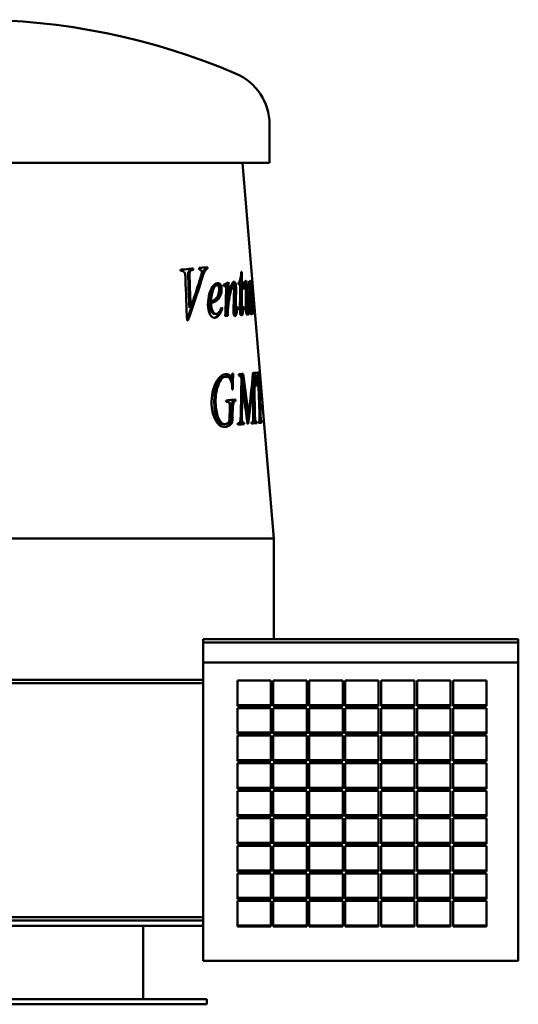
# Model space of a CAD drawing. Header units: millimetres. Extents: x 332 to 928, y 151 to 740.
# Tile 2 of 2: x 630 to 928, y 151 to 740. Entities that reach past the tile are written whole.
import ezdxf

# ---------------------------------------------------------------- set-up
doc = ezdxf.new("R2010")
doc.units = ezdxf.units.MM
doc.header["$LTSCALE"] = 3
doc.layers.add('Widoczne (ISO)', color=7, linetype='Continuous', lineweight=50)

msp = doc.modelspace()

# ---------------------------------------------------------------- linework, layer by layer
at = {"layer": 'Widoczne (ISO)'}
for p, q in [((779.37, 654.25), (779.37, 677.25)), ((779.37, 654.25), (424.37, 654.25)), ((763.17, 654.25), (775.16, 510.28)), ((732.93, 590.14), (733.72, 590.22)), ((733, 590.96), (733.79, 591.04)), ((740.59, 590.41), (741.43, 590.49)), ((741.47, 590.9), (742.31, 590.99)), ((741.51, 591.72), (742.35, 591.8)), ((762.47, 589.06), (762.73, 589.08)), ((730.77, 588.25), (731.55, 588.33)), ((761.82, 582.95), (762.77, 583.03)), ((762.61, 583.02), (763.58, 583.1)), ((767.13, 583.4), (767.6, 583.44)), ((747.09, 581.09), (747.94, 581.17)), ((748.22, 582.3), (748.26, 582.31)), ((751.97, 580.66), (752.74, 580.73)), ((756.74, 580.43), (757.66, 580.51)), ((761.82, 581.52), (762.78, 581.61)), ((764.31, 581.24), (764.87, 581.29)), ((768.11, 582.15), (768.29, 582.17)), ((769.03, 580.68), (769.14, 580.69)), ((769.09, 578.77), (769.18, 578.77)), ((769.26, 579.62), (769.34, 579.63)), ((743.58, 571.26), (744.42, 571.34)), ((753.76, 572.77), (754.66, 572.85)), ((767.33, 574.1), (767.5, 574.11)), ((768.98, 573.27), (769.28, 573.3)), ((731.45, 567.57), (732.22, 567.65)), ((743.6, 570.18), (744.45, 570.26)), ((750.5, 567.1), (751.11, 567.15)), ((753.58, 566.33), (754.48, 566.41)), ((760, 567.65), (760.33, 567.67)), ((761.81, 568.46), (762.76, 568.55)), ((763.63, 567.9), (763.94, 567.93)), ((765.44, 565.65), (766.41, 565.73)), ((767.82, 565.53), (768.45, 565.58)), ((768.55, 568.1), (768.69, 568.11)), ((769.16, 569.82), (769.51, 569.85)), ((769.31, 566.81), (769.66, 566.84)), ((746.66, 563.86), (747.52, 563.94)), ((758.41, 564.83), (759.34, 564.91)), ((762.07, 564.84), (763.02, 564.93)), ((762.31, 563.68), (763.26, 563.77)), ((767.98, 564.14), (768.55, 564.19)), ((752.32, 526.28), (753.14, 526.36)), ((752.99, 527.85), (753.06, 527.85)), ((754.93, 526.93), (755.82, 527.01)), ((755.64, 526.57), (756.54, 526.65)), ((757.23, 528.21), (757.57, 528.24)), ((762.76, 528), (763.7, 528.08)), ((769.42, 527.41), (770.4, 527.49)), ((769.84, 528.6), (770.82, 528.68)), ((769.91, 527.79), (770.89, 527.87)), ((771.19, 526.92), (772.18, 527)), ((772.4, 527.02), (772.84, 527.05)), ((762.53, 522.37), (763.12, 522.42)), ((768.95, 522.91), (769.39, 522.95)), ((769.4, 522.41), (770.28, 522.49)), ((758.18, 512.62), (759.09, 512.7)), ((758.17, 511.76), (759.07, 511.84)), ((774.89, 510.25), (775.16, 510.28)), ((775.41, 507.35), (781.87, 429.75)), ((765.82, 503.9), (766.77, 503.99)), ((769.69, 503.32), (770.66, 503.41)), ((773.32, 505.82), (773.9, 505.87)), ((752.07, 497.99), (752.94, 498.08)), ((756.21, 498.8), (757.1, 498.88)), ((760.44, 498.5), (760.7, 498.53)), ((763.38, 498.75), (764.31, 498.83)), ((768.59, 499.2), (768.77, 499.21)), ((770.78, 499.38), (771.75, 499.46)), ((772.81, 499.55), (772.93, 499.56)), ((773.89, 499.64), (774.81, 499.72)), ((781.87, 429.75), (425.82, 429.75)), ((781.87, 429.75), (781.87, 429.75)), ((781.87, 429.75), (781.87, 369.5)), ((739.62, 367.5), (739.62, 369.5)), ((739.62, 369.5), (928.13, 369.5)), ((739.62, 355.5), (739.62, 367.5)), ((739.62, 367.5), (928.13, 367.5)), ((928.13, 367.5), (928.13, 369.5)), ((928.13, 367.5), (928.13, 355.5)), ((739.62, 177.25), (739.62, 355.5)), ((928.13, 355.5), (739.62, 355.5)), ((928.13, 177.25), (928.13, 355.5)), ((487.79, 345.25), (739.62, 345.25)), ((739.62, 343.25), (487.79, 343.25)), ((760.13, 329.47), (760.13, 344.79)), ((760.13, 344.79), (780.13, 344.79)), ((780.13, 344.79), (780.13, 329.47)), ((781.63, 329.47), (781.63, 344.79)), ((781.63, 344.79), (801.63, 344.79)), ((801.63, 344.79), (801.63, 329.47)), ((803.13, 329.47), (803.13, 344.79)), ((803.13, 344.79), (823.13, 344.79)), ((823.13, 344.79), (823.13, 329.47)), ((824.63, 329.47), (824.63, 344.79)), ((824.63, 344.79), (844.63, 344.79)), ((844.63, 344.79), (844.63, 329.47)), ((846.13, 329.47), (846.13, 344.79)), ((846.13, 344.79), (866.13, 344.79)), ((866.13, 344.79), (866.13, 329.47)), ((867.63, 329.47), (867.63, 344.79)), ((867.63, 344.79), (887.63, 344.79)), ((887.63, 344.79), (887.63, 329.47)), ((889.13, 329.47), (889.13, 344.79)), ((889.13, 344.79), (909.13, 344.79)), ((909.13, 344.79), (909.13, 329.47)), ((760.13, 330.11), (780.13, 330.11)), ((781.63, 330.11), (801.63, 330.11)), ((803.13, 330.11), (823.13, 330.11)), ((824.63, 330.11), (844.63, 330.11)), ((846.13, 330.11), (866.13, 330.11)), ((867.63, 330.11), (887.63, 330.11)), ((889.13, 330.11), (909.13, 330.11)), ((780.13, 329.47), (760.13, 329.47)), ((760.13, 313), (760.13, 328.32)), ((760.13, 328.32), (780.13, 328.32)), ((780.13, 328.32), (780.13, 313)), ((801.63, 329.47), (781.63, 329.47)), ((781.63, 313), (781.63, 328.32)), ((781.63, 328.32), (801.63, 328.32)), ((801.63, 328.32), (801.63, 313)), ((823.13, 329.47), (803.13, 329.47)), ((803.13, 313), (803.13, 328.32)), ((803.13, 328.32), (823.13, 328.32)), ((823.13, 328.32), (823.13, 313)), ((844.63, 329.47), (824.63, 329.47)), ((824.63, 313), (824.63, 328.32)), ((824.63, 328.32), (844.63, 328.32)), ((844.63, 328.32), (844.63, 313)), ((866.13, 329.47), (846.13, 329.47)), ((846.13, 313), (846.13, 328.32)), ((846.13, 328.32), (866.13, 328.32)), ((866.13, 328.32), (866.13, 313)), ((887.63, 329.47), (867.63, 329.47)), ((867.63, 313), (867.63, 328.32)), ((867.63, 328.32), (887.63, 328.32)), ((887.63, 328.32), (887.63, 313)), ((909.13, 329.47), (889.13, 329.47)), ((889.13, 313), (889.13, 328.32)), ((889.13, 328.32), (909.13, 328.32)), ((909.13, 328.32), (909.13, 313)), ((760.13, 313.64), (780.13, 313.64)), ((780.13, 313), (760.13, 313)), ((781.63, 313.64), (801.63, 313.64)), ((801.63, 313), (781.63, 313)), ((803.13, 313.64), (823.13, 313.64)), ((823.13, 313), (803.13, 313)), ((824.63, 313.64), (844.63, 313.64)), ((844.63, 313), (824.63, 313)), ((846.13, 313.64), (866.13, 313.64)), ((866.13, 313), (846.13, 313)), ((867.63, 313.64), (887.63, 313.64)), ((887.63, 313), (867.63, 313)), ((889.13, 313.64), (909.13, 313.64)), ((909.13, 313), (889.13, 313)), ((760.13, 296.53), (760.13, 311.85)), ((760.13, 311.85), (780.13, 311.85)), ((780.13, 311.85), (780.13, 296.53)), ((781.63, 296.53), (781.63, 311.85)), ((781.63, 311.85), (801.63, 311.85)), ((801.63, 311.85), (801.63, 296.53)), ((803.13, 296.53), (803.13, 311.85)), ((803.13, 311.85), (823.13, 311.85)), ((823.13, 311.85), (823.13, 296.53)), ((824.63, 296.53), (824.63, 311.85)), ((824.63, 311.85), (844.63, 311.85)), ((844.63, 311.85), (844.63, 296.53)), ((846.13, 296.53), (846.13, 311.85)), ((846.13, 311.85), (866.13, 311.85)), ((866.13, 311.85), (866.13, 296.53)), ((867.63, 296.53), (867.63, 311.85)), ((867.63, 311.85), (887.63, 311.85)), ((887.63, 311.85), (887.63, 296.53)), ((889.13, 296.53), (889.13, 311.85)), ((889.13, 311.85), (909.13, 311.85)), ((909.13, 311.85), (909.13, 296.53)), ((760.13, 297.17), (780.13, 297.17)), ((780.13, 296.53), (760.13, 296.53)), ((760.13, 280.06), (760.13, 295.38)), ((760.13, 295.38), (780.13, 295.38)), ((780.13, 295.38), (780.13, 280.06)), ((781.63, 297.17), (801.63, 297.17)), ((801.63, 296.53), (781.63, 296.53)), ((781.63, 280.06), (781.63, 295.38)), ((781.63, 295.38), (801.63, 295.38)), ((801.63, 295.38), (801.63, 280.06)), ((803.13, 297.17), (823.13, 297.17)), ((823.13, 296.53), (803.13, 296.53)), ((803.13, 280.06), (803.13, 295.38)), ((803.13, 295.38), (823.13, 295.38)), ((823.13, 295.38), (823.13, 280.06)), ((824.63, 297.17), (844.63, 297.17)), ((844.63, 296.53), (824.63, 296.53)), ((824.63, 280.06), (824.63, 295.38)), ((824.63, 295.38), (844.63, 295.38)), ((844.63, 295.38), (844.63, 280.06)), ((846.13, 297.17), (866.13, 297.17)), ((866.13, 296.53), (846.13, 296.53)), ((846.13, 280.06), (846.13, 295.38)), ((846.13, 295.38), (866.13, 295.38)), ((866.13, 295.38), (866.13, 280.06)), ((867.63, 297.17), (887.63, 297.17)), ((887.63, 296.53), (867.63, 296.53)), ((867.63, 280.06), (867.63, 295.38)), ((867.63, 295.38), (887.63, 295.38)), ((887.63, 295.38), (887.63, 280.06)), ((889.13, 297.17), (909.13, 297.17)), ((909.13, 296.53), (889.13, 296.53)), ((889.13, 280.06), (889.13, 295.38)), ((889.13, 295.38), (909.13, 295.38)), ((909.13, 295.38), (909.13, 280.06)), ((760.13, 280.7), (780.13, 280.7)), ((780.13, 280.06), (760.13, 280.06)), ((760.13, 263.59), (760.13, 278.91)), ((760.13, 278.91), (780.13, 278.91)), ((780.13, 278.91), (780.13, 263.59)), ((781.63, 280.7), (801.63, 280.7)), ((801.63, 280.06), (781.63, 280.06)), ((781.63, 263.59), (781.63, 278.91)), ((781.63, 278.91), (801.63, 278.91)), ((801.63, 278.91), (801.63, 263.59)), ((803.13, 280.7), (823.13, 280.7)), ((823.13, 280.06), (803.13, 280.06)), ((803.13, 263.59), (803.13, 278.91)), ((803.13, 278.91), (823.13, 278.91)), ((823.13, 278.91), (823.13, 263.59)), ((824.63, 280.7), (844.63, 280.7)), ((844.63, 280.06), (824.63, 280.06)), ((824.63, 263.59), (824.63, 278.91)), ((824.63, 278.91), (844.63, 278.91)), ((844.63, 278.91), (844.63, 263.59)), ((846.13, 280.7), (866.13, 280.7)), ((866.13, 280.06), (846.13, 280.06)), ((846.13, 263.59), (846.13, 278.91)), ((846.13, 278.91), (866.13, 278.91)), ((866.13, 278.91), (866.13, 263.59)), ((867.63, 280.7), (887.63, 280.7)), ((887.63, 280.06), (867.63, 280.06)), ((867.63, 263.59), (867.63, 278.91)), ((867.63, 278.91), (887.63, 278.91)), ((887.63, 278.91), (887.63, 263.59)), ((889.13, 280.7), (909.13, 280.7)), ((909.13, 280.06), (889.13, 280.06)), ((889.13, 263.59), (889.13, 278.91)), ((889.13, 278.91), (909.13, 278.91)), ((909.13, 278.91), (909.13, 263.59)), ((760.13, 264.23), (780.13, 264.23)), ((780.13, 263.59), (760.13, 263.59)), ((760.13, 247.12), (760.13, 262.44)), ((760.13, 262.44), (780.13, 262.44)), ((780.13, 262.44), (780.13, 247.12)), ((781.63, 264.23), (801.63, 264.23)), ((801.63, 263.59), (781.63, 263.59)), ((781.63, 247.12), (781.63, 262.44)), ((781.63, 262.44), (801.63, 262.44)), ((801.63, 262.44), (801.63, 247.12)), ((803.13, 264.23), (823.13, 264.23)), ((823.13, 263.59), (803.13, 263.59)), ((803.13, 247.12), (803.13, 262.44)), ((803.13, 262.44), (823.13, 262.44)), ((823.13, 262.44), (823.13, 247.12)), ((824.63, 264.23), (844.63, 264.23)), ((844.63, 263.59), (824.63, 263.59)), ((824.63, 247.12), (824.63, 262.44)), ((824.63, 262.44), (844.63, 262.44)), ((844.63, 262.44), (844.63, 247.12)), ((846.13, 264.23), (866.13, 264.23)), ((866.13, 263.59), (846.13, 263.59)), ((846.13, 247.12), (846.13, 262.44)), ((846.13, 262.44), (866.13, 262.44)), ((866.13, 262.44), (866.13, 247.12)), ((867.63, 264.23), (887.63, 264.23)), ((887.63, 263.59), (867.63, 263.59)), ((867.63, 247.12), (867.63, 262.44)), ((867.63, 262.44), (887.63, 262.44)), ((887.63, 262.44), (887.63, 247.12)), ((889.13, 264.23), (909.13, 264.23)), ((909.13, 263.59), (889.13, 263.59)), ((889.13, 247.12), (889.13, 262.44)), ((889.13, 262.44), (909.13, 262.44)), ((909.13, 262.44), (909.13, 247.12)), ((760.13, 247.76), (780.13, 247.76)), ((781.63, 247.76), (801.63, 247.76)), ((803.13, 247.76), (823.13, 247.76)), ((824.63, 247.76), (844.63, 247.76)), ((846.13, 247.76), (866.13, 247.76)), ((867.63, 247.76), (887.63, 247.76)), ((889.13, 247.76), (909.13, 247.76)), ((780.13, 247.12), (760.13, 247.12)), ((760.13, 230.65), (760.13, 245.97)), ((760.13, 245.97), (780.13, 245.97)), ((780.13, 245.97), (780.13, 230.65)), ((801.63, 247.12), (781.63, 247.12)), ((781.63, 230.65), (781.63, 245.97)), ((781.63, 245.97), (801.63, 245.97)), ((801.63, 245.97), (801.63, 230.65)), ((823.13, 247.12), (803.13, 247.12)), ((803.13, 230.65), (803.13, 245.97)), ((803.13, 245.97), (823.13, 245.97)), ((823.13, 245.97), (823.13, 230.65)), ((844.63, 247.12), (824.63, 247.12)), ((824.63, 230.65), (824.63, 245.97)), ((824.63, 245.97), (844.63, 245.97)), ((844.63, 245.97), (844.63, 230.65)), ((866.13, 247.12), (846.13, 247.12)), ((846.13, 230.65), (846.13, 245.97)), ((846.13, 245.97), (866.13, 245.97)), ((866.13, 245.97), (866.13, 230.65)), ((887.63, 247.12), (867.63, 247.12)), ((867.63, 230.65), (867.63, 245.97)), ((867.63, 245.97), (887.63, 245.97)), ((887.63, 245.97), (887.63, 230.65)), ((909.13, 247.12), (889.13, 247.12)), ((889.13, 230.65), (889.13, 245.97)), ((889.13, 245.97), (909.13, 245.97)), ((909.13, 245.97), (909.13, 230.65)), ((760.13, 231.29), (780.13, 231.29)), ((780.13, 230.65), (760.13, 230.65)), ((781.63, 231.29), (801.63, 231.29)), ((801.63, 230.65), (781.63, 230.65)), ((803.13, 231.29), (823.13, 231.29)), ((823.13, 230.65), (803.13, 230.65)), ((824.63, 231.29), (844.63, 231.29)), ((844.63, 230.65), (824.63, 230.65)), ((846.13, 231.29), (866.13, 231.29)), ((866.13, 230.65), (846.13, 230.65)), ((867.63, 231.29), (887.63, 231.29)), ((887.63, 230.65), (867.63, 230.65)), ((889.13, 231.29), (909.13, 231.29)), ((909.13, 230.65), (889.13, 230.65)), ((760.13, 214.18), (760.13, 229.5)), ((760.13, 229.5), (780.13, 229.5)), ((780.13, 229.5), (780.13, 214.18)), ((781.63, 214.18), (781.63, 229.5)), ((781.63, 229.5), (801.63, 229.5)), ((801.63, 229.5), (801.63, 214.18)), ((803.13, 214.18), (803.13, 229.5)), ((803.13, 229.5), (823.13, 229.5)), ((823.13, 229.5), (823.13, 214.18)), ((824.63, 214.18), (824.63, 229.5)), ((824.63, 229.5), (844.63, 229.5)), ((844.63, 229.5), (844.63, 214.18)), ((846.13, 214.18), (846.13, 229.5)), ((846.13, 229.5), (866.13, 229.5)), ((866.13, 229.5), (866.13, 214.18)), ((867.63, 214.18), (867.63, 229.5)), ((867.63, 229.5), (887.63, 229.5)), ((887.63, 229.5), (887.63, 214.18)), ((889.13, 214.18), (889.13, 229.5)), ((889.13, 229.5), (909.13, 229.5)), ((909.13, 229.5), (909.13, 214.18)), ((760.13, 214.82), (780.13, 214.82)), ((780.13, 214.18), (760.13, 214.18)), ((760.13, 197.71), (760.13, 213.03)), ((760.13, 213.03), (780.13, 213.03)), ((780.13, 213.03), (780.13, 197.71)), ((781.63, 214.82), (801.63, 214.82)), ((801.63, 214.18), (781.63, 214.18)), ((781.63, 197.71), (781.63, 213.03)), ((781.63, 213.03), (801.63, 213.03)), ((801.63, 213.03), (801.63, 197.71)), ((803.13, 214.82), (823.13, 214.82)), ((823.13, 214.18), (803.13, 214.18)), ((803.13, 197.71), (803.13, 213.03)), ((803.13, 213.03), (823.13, 213.03)), ((823.13, 213.03), (823.13, 197.71)), ((824.63, 214.82), (844.63, 214.82)), ((844.63, 214.18), (824.63, 214.18)), ((824.63, 197.71), (824.63, 213.03)), ((824.63, 213.03), (844.63, 213.03)), ((844.63, 213.03), (844.63, 197.71)), ((846.13, 214.82), (866.13, 214.82)), ((866.13, 214.18), (846.13, 214.18)), ((846.13, 197.71), (846.13, 213.03)), ((846.13, 213.03), (866.13, 213.03)), ((866.13, 213.03), (866.13, 197.71)), ((867.63, 214.82), (887.63, 214.82)), ((887.63, 214.18), (867.63, 214.18)), ((867.63, 197.71), (867.63, 213.03)), ((867.63, 213.03), (887.63, 213.03)), ((887.63, 213.03), (887.63, 197.71)), ((889.13, 214.82), (909.13, 214.82)), ((909.13, 214.18), (889.13, 214.18)), ((889.13, 197.71), (889.13, 213.03)), ((889.13, 213.03), (909.13, 213.03)), ((909.13, 213.03), (909.13, 197.71)), ((487.79, 203.25), (739.62, 203.25)), ((739.62, 201.25), (487.79, 201.25)), ((739.62, 198.25), (405.37, 198.25)), ((703.87, 198.25), (703.87, 154.25)), ((760.13, 198.35), (780.13, 198.35)), ((780.13, 197.71), (760.13, 197.71)), ((781.63, 198.35), (801.63, 198.35)), ((801.63, 197.71), (781.63, 197.71)), ((803.13, 198.35), (823.13, 198.35)), ((823.13, 197.71), (803.13, 197.71)), ((824.63, 198.35), (844.63, 198.35)), ((844.63, 197.71), (824.63, 197.71)), ((846.13, 198.35), (866.13, 198.35)), ((866.13, 197.71), (846.13, 197.71)), ((867.63, 198.35), (887.63, 198.35)), ((887.63, 197.71), (867.63, 197.71)), ((889.13, 198.35), (909.13, 198.35)), ((909.13, 197.71), (889.13, 197.71)), ((928.13, 177.25), (739.62, 177.25)), ((461.87, 154.25), (741.87, 154.25)), ((741.87, 151.25), (741.87, 154.25)), ((461.87, 151.25), (741.87, 151.25))]:
    msp.add_line(p, q, dxfattribs=at)
for centre, radius, start, end in [((601.87, 339.75), 400, 66.79048, 113.20952), ((746.59, 677.25), 32.78, 0, 66.79048)]:
    msp.add_arc(centre, radius, start, end, dxfattribs=at)
for points in [[(726.21, 589.55), (726.23, 589.82), (726.25, 590.09), (726.27, 590.36)], [(726.74, 589.59), (726.57, 589.58), (726.39, 589.56), (726.21, 589.55)], [(726.27, 590.36), (728.88, 590.6), (731.39, 590.83), (733.79, 591.04)], [(726.27, 590.35), (728.6, 590.56), (730.84, 590.77), (733, 590.96)], [(733, 590.96), (732.98, 590.69), (732.95, 590.41), (732.93, 590.14)], [(733.79, 591.04), (733.77, 590.77), (733.74, 590.5), (733.72, 590.22)], [(737.28, 590.54), (737.3, 590.82), (737.33, 591.09), (737.36, 591.36)], [(737.35, 591.35), (738.79, 591.48), (740.17, 591.6), (741.51, 591.72)], [(737.36, 591.36), (739.09, 591.52), (740.75, 591.66), (742.35, 591.8)], [(738.74, 587.89), (738.82, 588.36), (738.84, 588.76), (738.81, 589.1)], [(741.47, 590.9), (741.09, 590.81), (740.8, 590.64), (740.59, 590.41)], [(742.31, 590.99), (741.93, 590.89), (741.64, 590.72), (741.43, 590.49)], [(741.51, 591.72), (741.5, 591.45), (741.48, 591.18), (741.47, 590.9)], [(742.35, 591.8), (742.34, 591.53), (742.32, 591.26), (742.31, 590.99)], [(762.47, 589.06), (762.56, 589.07), (762.65, 589.07), (762.73, 589.08)], [(762.73, 589.08), (762.75, 587.07), (762.76, 585.05), (762.77, 583.03)], [(729.12, 584.89), (729.07, 586.16), (729.02, 587.02), (728.97, 587.46)], [(730.05, 559.9), (729.74, 568.23), (729.43, 576.56), (729.12, 584.89)], [(737.76, 583.64), (735.36, 575.93), (732.78, 568.21), (730.03, 560.47)], [(738.57, 583.72), (736.1, 575.81), (733.43, 567.89), (730.57, 559.95)], [(730.77, 588.25), (730.72, 587.92), (730.72, 586.99), (730.78, 585.47)], [(730.78, 585.47), (731, 579.5), (731.23, 573.53), (731.45, 567.57)], [(731.55, 588.33), (731.49, 588), (731.49, 587.07), (731.55, 585.55)], [(731.55, 585.55), (731.77, 579.58), (732, 573.62), (732.22, 567.65)], [(732.22, 567.65), (734.14, 573.17), (735.98, 578.68), (737.72, 584.18)], [(737.72, 584.18), (738.28, 585.97), (738.62, 587.21), (738.74, 587.89)], [(751.85, 581.24), (752.93, 581.79), (753.96, 582.34), (754.93, 582.88)], [(754.93, 582.88), (754.85, 579.54), (754.76, 576.19), (754.66, 572.85)], [(761.81, 584.4), (761.81, 583.92), (761.81, 583.43), (761.82, 582.95)], [(761.82, 582.95), (762.09, 582.97), (762.36, 583), (762.61, 583.02)], [(762.61, 583.02), (762.62, 582.54), (762.63, 582.07), (762.64, 581.6)], [(762.77, 583.03), (763.05, 583.06), (763.32, 583.08), (763.58, 583.1)], [(763.58, 583.1), (763.59, 582.63), (763.6, 582.15), (763.6, 581.68)], [(764.04, 578.91), (764.19, 580.64), (764.39, 581.92), (764.63, 582.75)], [(764.63, 582.75), (764.81, 583.4), (764.99, 583.74), (765.17, 583.75)], [(764.63, 582.75), (764.7, 582.4), (764.76, 581.99), (764.8, 581.51)], [(767.13, 583.4), (767.3, 583.41), (767.46, 583.43), (767.6, 583.44)], [(767.2, 581.56), (767.18, 582.17), (767.15, 582.79), (767.13, 583.4)], [(767.6, 583.44), (767.8, 578.98), (767.98, 574.52), (768.15, 570.06)], [(768.03, 582.76), (768.29, 583.19), (768.48, 583.62), (768.62, 584.04)], [(768.13, 581.96), (768.1, 582.23), (768.07, 582.49), (768.03, 582.76)], [(768.62, 584.04), (768.85, 580.46), (769.07, 576.88), (769.28, 573.3)], [(768.97, 582.57), (768.94, 583.57), (768.93, 584.07), (768.95, 584.07)], [(749.83, 579.21), (749.94, 577.99), (749.82, 576.81), (749.47, 575.66)], [(750.71, 579.3), (750.82, 578.08), (750.71, 576.89), (750.35, 575.75)], [(752.01, 580.44), (751.96, 580.71), (751.9, 580.97), (751.85, 581.24)], [(752.35, 580.6), (752.24, 580.54), (752.13, 580.49), (752.01, 580.44)], [(752.74, 580.73), (752.67, 580.72), (752.54, 580.68), (752.35, 580.6)], [(753.39, 576.58), (753.44, 578.24), (753.45, 579.24), (753.42, 579.58)], [(754.01, 582.38), (753.93, 579.17), (753.85, 575.97), (753.76, 572.77)], [(756.74, 580.43), (756.6, 580.41), (756.45, 580.27), (756.28, 580)], [(757.66, 580.51), (757.5, 580.5), (757.32, 580.3), (757.12, 579.92)], [(757.88, 568.01), (757.98, 570.99), (758.08, 573.98), (758.17, 576.96)], [(758.17, 576.96), (758.2, 578.08), (758.2, 578.94), (758.14, 579.54)], [(758.44, 576.76), (758.36, 573.66), (758.28, 570.56), (758.19, 567.46)], [(758.37, 580.27), (758.45, 579.39), (758.47, 578.22), (758.44, 576.76)], [(759.37, 576.84), (759.3, 573.74), (759.21, 570.65), (759.12, 567.55)], [(759.31, 580.35), (759.39, 579.48), (759.41, 578.3), (759.37, 576.84)], [(760.75, 581.44), (760.74, 581.73), (760.74, 582.03), (760.74, 582.32)], [(761.77, 581.52), (761.44, 581.49), (761.1, 581.47), (760.75, 581.44)], [(761.71, 568.68), (761.74, 572.96), (761.76, 577.24), (761.77, 581.52)], [(761.82, 581.52), (761.83, 577.17), (761.83, 572.82), (761.81, 568.46)], [(762.78, 581.61), (762.78, 577.25), (762.78, 572.9), (762.76, 568.55)], [(763.6, 581.68), (763.34, 581.65), (763.06, 581.63), (762.78, 581.61)], [(764.25, 578.44), (764.18, 578.59), (764.11, 578.75), (764.04, 578.91)], [(764.8, 581.51), (764.81, 581.44), (764.81, 581.37), (764.82, 581.29)], [(765.15, 577.6), (765.14, 579.24), (765.11, 580.26), (765.08, 580.67)], [(765.2, 570.74), (765.19, 573.03), (765.17, 575.32), (765.15, 577.6)], [(765.78, 581.59), (765.84, 580.79), (765.9, 579.38), (765.93, 577.35)], [(765.93, 577.35), (765.96, 574.99), (765.99, 572.63), (766.01, 570.27)], [(768.29, 582.17), (768.26, 582.17), (768.21, 582.1), (768.13, 581.96)], [(768.43, 581.84), (768.38, 582.06), (768.34, 582.17), (768.29, 582.17)], [(768.52, 581.15), (768.49, 581.43), (768.47, 581.66), (768.43, 581.84)], [(768.73, 577.75), (768.65, 579.35), (768.57, 580.49), (768.52, 581.15)], [(769.45, 564.02), (769.23, 568.6), (768.99, 573.18), (768.73, 577.75)], [(769.28, 573.3), (769.13, 577.71), (769.02, 580.8), (768.97, 582.57)], [(769.14, 580.69), (769.13, 580.69), (769.12, 580.63), (769.12, 580.52)], [(769.12, 580.52), (769.12, 580.3), (769.14, 579.72), (769.18, 578.77)], [(769.13, 582.39), (769.21, 581.43), (769.28, 580.51), (769.34, 579.63)], [(769.17, 580.52), (769.16, 580.63), (769.15, 580.69), (769.14, 580.69)], [(769.23, 579.96), (769.2, 580.24), (769.18, 580.42), (769.17, 580.52)], [(769.18, 578.77), (769.23, 577.34), (769.29, 575.46), (769.37, 573.16)], [(769.34, 579.63), (769.39, 578.96), (769.41, 578.62), (769.39, 578.62)], [(747.06, 571.91), (746.29, 571.24), (745.16, 570.66), (743.6, 570.18)], [(744.42, 571.34), (745.58, 571.69), (746.46, 572.19), (747.11, 572.86)], [(747.92, 571.99), (747.15, 571.32), (746.02, 570.75), (744.45, 570.26)], [(749.47, 575.66), (749, 574.16), (748.21, 572.91), (747.06, 571.91)], [(750.35, 575.75), (749.88, 574.25), (749.09, 573), (747.92, 571.99)], [(752.92, 562.61), (753.08, 567.27), (753.24, 571.92), (753.39, 576.58)], [(754.37, 572.82), (754.25, 572.1), (754.12, 571.32), (753.99, 570.5)], [(767.73, 567.09), (767.69, 568.11), (767.62, 570.45), (767.5, 574.11)], [(769.37, 573.16), (769.4, 572.18), (769.45, 571.07), (769.51, 569.85)], [(743.6, 570.18), (743.63, 569.44), (743.67, 568.83), (743.71, 568.34)], [(744.45, 570.26), (744.47, 569.53), (744.51, 568.92), (744.56, 568.43)], [(749.66, 565.62), (748.63, 563.25), (747.52, 561.9), (746.3, 561.55)], [(751.11, 567.15), (749.81, 563.56), (748.35, 561.7), (746.73, 561.56)], [(750.85, 567.77), (750.93, 567.57), (751.02, 567.36), (751.11, 567.15)], [(753.58, 566.33), (753.54, 565.11), (753.5, 563.88), (753.46, 562.66)], [(753.99, 570.5), (753.8, 569.22), (753.66, 567.83), (753.58, 566.33)], [(754.48, 566.41), (754.44, 565.19), (754.4, 563.96), (754.36, 562.74)], [(754.9, 570.58), (754.7, 569.3), (754.56, 567.91), (754.48, 566.41)], [(757.88, 564.34), (757.81, 565.06), (757.81, 566.28), (757.88, 568.01)], [(758.19, 567.46), (758.16, 566.4), (758.16, 565.75), (758.18, 565.52)], [(759.12, 567.55), (759.09, 566.48), (759.09, 565.83), (759.11, 565.6)], [(759.34, 564.91), (759.4, 564.91), (759.46, 565.01), (759.52, 565.2)], [(760.33, 567.67), (760.05, 565.72), (759.74, 564.32), (759.4, 563.49)], [(759.52, 565.2), (759.71, 565.82), (759.89, 566.78), (760.06, 568.07)], [(760.06, 568.07), (760.15, 567.94), (760.24, 567.81), (760.33, 567.67)], [(761.79, 565.02), (761.72, 565.82), (761.69, 567.04), (761.71, 568.68)], [(761.81, 568.46), (761.8, 566.97), (761.81, 566), (761.84, 565.56)], [(762.76, 568.55), (762.75, 567.05), (762.76, 566.09), (762.8, 565.65)], [(763.02, 564.93), (763.12, 564.93), (763.22, 565.19), (763.33, 565.69)], [(763.94, 567.93), (763.76, 565.95), (763.54, 564.56), (763.26, 563.77)], [(763.33, 565.69), (763.4, 565.99), (763.52, 566.91), (763.69, 568.45)], [(763.69, 568.45), (763.77, 568.28), (763.86, 568.1), (763.94, 567.93)], [(765.35, 565.64), (765.26, 566.75), (765.21, 568.45), (765.2, 570.74)], [(765.35, 565.68), (765.38, 565.66), (765.41, 565.64), (765.44, 565.65)], [(766.01, 570.27), (766.03, 568.35), (766.05, 567.14), (766.1, 566.64)], [(767.85, 565.11), (767.81, 565.62), (767.77, 566.28), (767.73, 567.09)], [(768.15, 570.06), (768.22, 568.06), (768.28, 566.8), (768.32, 566.28)], [(768.55, 568.61), (768.6, 568.45), (768.64, 568.28), (768.69, 568.11)], [(768.69, 568.11), (768.7, 566.31), (768.65, 565), (768.55, 564.19)], [(769.51, 569.85), (769.59, 568.18), (769.64, 567.18), (769.66, 566.84)], [(769.66, 566.84), (769.72, 565.91), (769.77, 564.98), (769.83, 564.05)], [(730.57, 559.95), (730.4, 559.93), (730.23, 559.91), (730.05, 559.9)], [(746.66, 563.86), (746.67, 563.86), (746.68, 563.86), (746.69, 563.86)], [(754.36, 562.74), (753.89, 562.7), (753.41, 562.65), (752.92, 562.61)], [(758.47, 563.4), (758.39, 563.21), (758.31, 563.05), (758.23, 562.92)], [(758.91, 564.87), (758.77, 564.27), (758.62, 563.78), (758.47, 563.4)], [(759.4, 563.49), (759.16, 562.91), (758.92, 562.61), (758.68, 562.59)], [(762.31, 563.68), (762.27, 563.55), (762.22, 563.44), (762.18, 563.33)], [(762.61, 564.89), (762.52, 564.4), (762.42, 563.99), (762.31, 563.68)], [(763.26, 563.77), (763.09, 563.23), (762.88, 562.95), (762.63, 562.93)], [(768.55, 564.19), (768.48, 563.67), (768.39, 563.41), (768.28, 563.4)], [(769.83, 564.05), (769.71, 564.04), (769.59, 564.03), (769.45, 564.02)], [(752.32, 526.28), (750.14, 526.09), (748.41, 523.78), (747.28, 519.37)], [(753.2, 526.37), (751.01, 526.18), (749.26, 523.87), (748.12, 519.45)], [(749.14, 525.59), (750.38, 526.98), (751.69, 527.74), (753.06, 527.85)], [(752.58, 527.79), (753.43, 527.78), (754.21, 527.49), (754.93, 526.93)], [(753.06, 527.85), (754.07, 527.94), (754.98, 527.66), (755.82, 527.01)], [(754.93, 526.93), (755.26, 526.68), (755.5, 526.56), (755.64, 526.57)], [(755.82, 527.01), (756.16, 526.76), (756.39, 526.64), (756.54, 526.65)], [(756.66, 526.68), (756.65, 525.49), (756.64, 524.29), (756.63, 523.1)], [(757.23, 528.21), (757.34, 528.22), (757.46, 528.23), (757.57, 528.24)], [(757.57, 528.24), (757.54, 525.08), (757.51, 521.91), (757.48, 518.74)], [(761.01, 527.04), (761.01, 527.31), (761.02, 527.58), (761.02, 527.85)], [(761.02, 527.85), (761.96, 527.93), (762.86, 528.01), (763.7, 528.08)], [(761.02, 527.85), (761.62, 527.9), (762.2, 527.95), (762.76, 528)], [(762.17, 502.78), (762.33, 510.29), (762.47, 517.8), (762.58, 525.3)], [(762.76, 528), (763.79, 519.97), (764.81, 511.94), (765.82, 503.9)], [(763.7, 528.08), (764.73, 520.05), (765.76, 512.02), (766.77, 503.99)], [(766.77, 503.99), (767.92, 512.2), (768.81, 520.39), (769.41, 528.56)], [(769.41, 528.56), (769.93, 528.61), (770.4, 528.65), (770.82, 528.68)], [(769.41, 528.56), (769.56, 528.57), (769.71, 528.59), (769.84, 528.6)], [(769.91, 527.79), (769.64, 527.65), (769.47, 527.52), (769.42, 527.41)], [(769.84, 528.6), (769.87, 528.33), (769.89, 528.06), (769.91, 527.79)], [(770.89, 527.87), (770.62, 527.74), (770.44, 527.61), (770.4, 527.49)], [(770.82, 528.68), (770.85, 528.41), (770.87, 528.14), (770.89, 527.87)], [(770.88, 528.69), (772.24, 528.8), (773.09, 528.87), (773.44, 528.9)], [(770.88, 528.68), (771.6, 528.75), (772.1, 528.79), (772.37, 528.81)], [(771.17, 520.72), (771.08, 523.37), (770.98, 526.03), (770.88, 528.69)], [(771.19, 526.92), (771.11, 526.91), (771.03, 526.87), (770.95, 526.81)], [(772.4, 527.02), (772.33, 527.01), (772.26, 527.01), (772.18, 527)], [(773.32, 505.72), (773.05, 512.82), (772.74, 519.92), (772.4, 527.02)], [(772.44, 528.82), (772.48, 528.22), (772.53, 527.63), (772.57, 527.03)], [(773.08, 527.07), (773, 527.07), (772.92, 527.06), (772.84, 527.05)], [(772.84, 527.05), (773.22, 519.99), (773.58, 512.93), (773.9, 505.87)], [(773.42, 526.49), (773.36, 526.89), (773.26, 527.09), (773.08, 527.07)], [(773.69, 524.05), (773.6, 525.12), (773.51, 525.94), (773.42, 526.49)], [(773.44, 528.9), (773.62, 526.25), (773.8, 523.6), (773.97, 520.95)], [(773.92, 520.95), (773.84, 522.1), (773.77, 523.14), (773.69, 524.05)], [(747.28, 519.37), (746.38, 515.88), (746.1, 512.03), (746.5, 507.83)], [(748.12, 519.45), (747.21, 515.96), (746.94, 512.11), (747.34, 507.92)], [(757.13, 518.71), (757.09, 519.82), (757.04, 520.64), (757, 521.16)], [(757.48, 518.74), (757.37, 518.73), (757.25, 518.72), (757.13, 518.71)], [(763.12, 522.42), (763.05, 516.2), (762.95, 509.98), (762.84, 503.75)], [(766.27, 498.19), (765.23, 506.27), (764.18, 514.35), (763.12, 522.42)], [(769.39, 522.95), (768.73, 514.73), (767.78, 506.48), (766.57, 498.22)], [(769.66, 505.51), (769.59, 511.33), (769.5, 517.14), (769.39, 522.95)], [(770.28, 522.49), (770.43, 516.13), (770.56, 509.77), (770.66, 503.41)], [(771.32, 520.73), (771.27, 520.72), (771.22, 520.72), (771.17, 520.72)], [(773.97, 520.95), (773.96, 520.95), (773.94, 520.95), (773.92, 520.95)], [(753.48, 511.36), (753.49, 511.65), (753.5, 511.93), (753.51, 512.22)], [(753.51, 512.22), (755.5, 512.4), (757.36, 512.56), (759.09, 512.7)], [(753.51, 512.22), (755.16, 512.36), (756.72, 512.49), (758.18, 512.62)], [(758.18, 512.62), (758.18, 512.33), (758.17, 512.05), (758.17, 511.76)], [(759.09, 512.7), (759.08, 512.42), (759.08, 512.13), (759.07, 511.84)], [(753.77, 511.38), (753.67, 511.38), (753.57, 511.37), (753.48, 511.36)], [(755.24, 510.87), (754.92, 511.27), (754.43, 511.44), (753.77, 511.38)], [(755.62, 509.67), (755.57, 510.21), (755.44, 510.61), (755.24, 510.87)], [(755.33, 499.34), (755.44, 501.93), (755.54, 504.53), (755.64, 507.12)], [(755.64, 507.12), (755.68, 508.19), (755.67, 509.04), (755.62, 509.67)], [(756.49, 506.42), (756.4, 503.88), (756.31, 501.34), (756.21, 498.8)], [(756.7, 509.93), (756.63, 509.53), (756.56, 508.36), (756.49, 506.42)], [(757.39, 506.51), (757.29, 503.96), (757.2, 501.42), (757.1, 498.88)], [(757.6, 510.02), (757.52, 509.62), (757.46, 508.45), (757.39, 506.51)], [(774.89, 510.25), (775.07, 510.27), (775.16, 510.28), (775.16, 510.28)], [(775.08, 507.32), (775.02, 508.3), (774.96, 509.28), (774.89, 510.25)], [(775.41, 507.35), (775.41, 507.35), (775.3, 507.34), (775.08, 507.32)], [(775.16, 510.28), (775.24, 509.3), (775.32, 508.32), (775.41, 507.35)], [(761.87, 499.63), (762.02, 500.12), (762.11, 501.17), (762.17, 502.78)], [(762.84, 503.75), (762.81, 502.17), (762.82, 501.11), (762.86, 500.56)], [(766.43, 503.96), (766.28, 502.82), (766.13, 501.68), (765.97, 500.54)], [(769.68, 503.94), (769.68, 503.73), (769.69, 503.53), (769.69, 503.32)], [(769.69, 503.32), (769.7, 502.34), (769.72, 501.57), (769.77, 501.02)], [(769.77, 501.02), (769.81, 500.51), (769.89, 500.13), (770.01, 499.88)], [(770.66, 503.41), (770.66, 502.42), (770.69, 501.65), (770.74, 501.1)], [(770.74, 501.1), (770.78, 500.6), (770.86, 500.22), (770.98, 499.97)], [(773.9, 505.87), (774, 503.48), (774.06, 502.01), (774.11, 501.46)], [(752.07, 497.99), (752.09, 497.99), (752.11, 498), (752.13, 498)], [(760.43, 497.69), (760.43, 497.96), (760.44, 498.23), (760.44, 498.5)], [(764.29, 498.02), (763.09, 497.92), (761.8, 497.81), (760.43, 497.69)], [(760.44, 498.5), (760.53, 498.51), (760.61, 498.52), (760.7, 498.53)], [(760.7, 498.53), (761.29, 498.58), (761.68, 498.95), (761.87, 499.63)], [(763.38, 498.75), (763.38, 498.48), (763.37, 498.21), (763.37, 497.94)], [(764.31, 498.83), (764.31, 498.56), (764.3, 498.29), (764.29, 498.02)], [(766.57, 498.22), (766.47, 498.21), (766.37, 498.2), (766.27, 498.19)], [(768.59, 499.2), (768.65, 499.2), (768.71, 499.21), (768.77, 499.21)], [(768.6, 498.39), (768.59, 498.66), (768.59, 498.93), (768.59, 499.2)], [(771.78, 498.66), (770.86, 498.58), (769.8, 498.49), (768.6, 498.39)], [(768.77, 499.21), (769.08, 499.24), (769.3, 499.42), (769.43, 499.76)], [(770.01, 499.88), (770.18, 499.52), (770.4, 499.35), (770.67, 499.37)], [(770.67, 499.37), (770.71, 499.38), (770.74, 499.38), (770.78, 499.38)], [(770.78, 499.38), (770.79, 499.11), (770.8, 498.84), (770.81, 498.57)], [(770.98, 499.97), (771.14, 499.6), (771.37, 499.43), (771.64, 499.46)], [(771.64, 499.46), (771.68, 499.46), (771.71, 499.46), (771.75, 499.46)], [(771.75, 499.46), (771.76, 499.19), (771.77, 498.93), (771.78, 498.66)], [(772.81, 499.55), (772.85, 499.56), (772.89, 499.56), (772.93, 499.56)], [(772.84, 498.74), (772.83, 499.01), (772.82, 499.28), (772.81, 499.55)], [(774.85, 498.91), (774.33, 498.87), (773.66, 498.81), (772.84, 498.74)], [(772.93, 499.56), (773.14, 499.58), (773.28, 499.78), (773.35, 500.16)], [(773.34, 500.08), (773.43, 499.77), (773.55, 499.62), (773.7, 499.63)], [(773.82, 499.64), (773.83, 499.37), (773.85, 499.1), (773.86, 498.83)], [(774.69, 499.71), (774.73, 499.71), (774.77, 499.72), (774.81, 499.72)], [(774.81, 499.72), (774.82, 499.45), (774.83, 499.18), (774.85, 498.91)]]:
    msp.add_open_spline(points, degree=3, dxfattribs=at)
for points, knots in [([(728.97, 587.46), (728.9, 588.13), (728.69, 588.66), (728.33, 589.07), (727.97, 589.48), (727.44, 589.66), (726.74, 589.59)], [0, 0, 0, 0, 1, 1, 1, 2, 2, 2, 2]), ([(732.93, 590.14), (732.15, 590.06), (731.62, 589.87), (731.36, 589.59), (731.09, 589.32), (730.9, 588.87), (730.77, 588.25)], [0, 0, 0, 0, 1, 1, 1, 2, 2, 2, 2]), ([(733.72, 590.22), (732.94, 590.14), (732.4, 589.96), (732.14, 589.68), (731.87, 589.4), (731.67, 588.95), (731.55, 588.33)], [0, 0, 0, 0, 1, 1, 1, 2, 2, 2, 2]), ([(738.81, 589.1), (738.77, 589.49), (738.64, 589.83), (738.42, 590.1), (738.2, 590.38), (737.82, 590.53), (737.28, 590.54)], [0, 0, 0, 0, 1, 1, 1, 2, 2, 2, 2]), ([(740.59, 590.41), (740.19, 589.98), (739.8, 589.36), (739.44, 588.55), (739.07, 587.74), (738.52, 586.1), (737.76, 583.64)], [0, 0, 0, 0, 1, 1, 1, 2, 2, 2, 2]), ([(741.43, 590.49), (741.02, 590.06), (740.63, 589.44), (740.26, 588.63), (739.9, 587.82), (739.34, 586.18), (738.57, 583.72)], [0, 0, 0, 0, 1, 1, 1, 2, 2, 2, 2]), ([(760.74, 582.32), (761.21, 582.8), (761.56, 583.5), (761.81, 584.4), (762.06, 585.31), (762.28, 586.86), (762.47, 589.06)], [0, 0, 0, 0, 1, 1, 1, 2, 2, 2, 2]), ([(754.66, 572.85), (755.51, 577), (756.14, 579.75), (756.62, 581.08), (757.1, 582.42), (757.6, 583.11), (758.11, 583.16)], [0, 0, 0, 0, 1, 1, 1, 2, 2, 2, 2]), ([(757.59, 582.88), (757.71, 582.76), (757.82, 582.57), (757.93, 582.32), (758.15, 581.8), (758.3, 581.12), (758.37, 580.27)], [0.524031, 0.524031, 0.524031, 0.524031, 1, 1, 1, 2, 2, 2, 2]), ([(758.11, 583.16), (758.39, 583.18), (758.64, 582.93), (758.86, 582.41), (759.09, 581.89), (759.23, 581.2), (759.31, 580.35)], [0, 0, 0, 0, 1, 1, 1, 2, 2, 2, 2]), ([(765.17, 583.75), (765.3, 583.76), (765.42, 583.56), (765.53, 583.16), (765.64, 582.75), (765.72, 582.22), (765.78, 581.59)], [0, 0, 0, 0, 1, 1, 1, 2, 2, 2, 2]), ([(768.95, 584.07), (768.97, 584.07), (768.99, 583.93), (769.02, 583.64), (769.04, 583.36), (769.08, 582.94), (769.13, 582.39)], [0, 0, 0, 0, 1, 1, 1, 2, 2, 2, 2]), ([(742.66, 567.74), (742.45, 569.94), (742.61, 572.21), (743.12, 574.56), (743.62, 576.91), (744.36, 578.77), (745.29, 580.13), (746.22, 581.49), (747.21, 582.22), (748.26, 582.31)], [0, 0, 0, 0, 1, 1, 1, 2, 2, 2, 3, 3, 3, 3]), ([(747.09, 581.09), (746.34, 581.03), (745.6, 580.16), (744.88, 578.49), (744.15, 576.81), (743.71, 574.4), (743.58, 571.26)], [0, 0, 0, 0, 1, 1, 1, 2, 2, 2, 2]), ([(747.96, 581.17), (747.21, 581.11), (746.47, 580.24), (745.73, 578.57), (745, 576.9), (744.56, 574.49), (744.42, 571.34)], [0, 0, 0, 0, 1, 1, 1, 2, 2, 2, 2]), ([(747.11, 572.86), (747.96, 573.75), (748.55, 574.78), (748.89, 575.94), (749.23, 577.1), (749.35, 578.19), (749.25, 579.2)], [0, 0, 0, 0, 1, 1, 1, 2, 2, 2, 2]), ([(747.8, 582.22), (748.35, 582.17), (748.78, 581.9), (749.1, 581.41), (749.51, 580.81), (749.75, 580.08), (749.83, 579.21)], [0.191669, 0.191669, 0.191669, 0.191669, 1, 1, 1, 2, 2, 2, 2]), ([(749.25, 579.2), (749.2, 579.81), (749.06, 580.31), (748.83, 580.67), (748.6, 581.04), (748.31, 581.2), (747.96, 581.17)], [0, 0, 0, 0, 1, 1, 1, 2, 2, 2, 2]), ([(748.26, 582.31), (749.01, 582.37), (749.58, 582.1), (749.99, 581.5), (750.39, 580.89), (750.63, 580.16), (750.71, 579.3)], [0, 0, 0, 0, 1, 1, 1, 2, 2, 2, 2]), ([(753.42, 579.58), (753.39, 579.89), (753.31, 580.16), (753.18, 580.4), (753.05, 580.63), (752.9, 580.74), (752.74, 580.73)], [0, 0, 0, 0, 1, 1, 1, 2, 2, 2, 2]), ([(757.12, 579.92), (756.74, 579.23), (756.37, 578.11), (756, 576.54), (755.64, 574.98), (755.27, 572.99), (754.9, 570.58)], [0, 0, 0, 0, 1, 1, 1, 2, 2, 2, 2]), ([(758.14, 579.54), (758.12, 579.83), (758.06, 580.07), (757.96, 580.25), (757.87, 580.43), (757.77, 580.52), (757.66, 580.51)], [0, 0, 0, 0, 1, 1, 1, 2, 2, 2, 2]), ([(764.87, 581.29), (764.78, 581.28), (764.71, 581.17), (764.64, 580.94), (764.57, 580.71), (764.45, 579.88), (764.25, 578.44)], [0, 0, 0, 0, 1, 1, 1, 2, 2, 2, 2]), ([(765.08, 580.67), (765.07, 580.83), (765.04, 580.98), (764.99, 581.11), (764.95, 581.23), (764.91, 581.3), (764.87, 581.29)], [0, 0, 0, 0, 1, 1, 1, 2, 2, 2, 2]), ([(766.41, 565.73), (766.52, 565.74), (766.64, 565.99), (766.77, 566.48), (766.9, 566.98), (767.03, 568.08), (767.14, 569.77), (767.25, 571.47), (767.32, 573.06), (767.34, 574.54), (767.37, 576.02), (767.32, 578.36), (767.2, 581.56)], [0, 0, 0, 0, 1, 1, 1, 2, 2, 2, 3, 3, 3, 4, 4, 4, 4]), ([(769.39, 578.62), (769.38, 578.62), (769.36, 578.73), (769.33, 578.95), (769.3, 579.17), (769.27, 579.5), (769.23, 579.96)], [0, 0, 0, 0, 1, 1, 1, 2, 2, 2, 2]), ([(767.5, 574.11), (767.41, 569.99), (767.24, 567.15), (767.01, 565.6), (766.78, 564.04), (766.5, 563.25), (766.16, 563.22)], [0, 0, 0, 0, 1, 1, 1, 2, 2, 2, 2]), ([(746.73, 561.56), (745.62, 561.46), (744.69, 562.06), (743.98, 563.36), (743.26, 564.66), (742.82, 566.12), (742.66, 567.74)], [0, 0, 0, 0, 1, 1, 1, 2, 2, 2, 2]), ([(743.71, 568.34), (743.84, 567.04), (744.19, 565.96), (744.77, 565.08), (745.35, 564.2), (745.98, 563.8), (746.66, 563.86)], [0, 0, 0, 0, 1, 1, 1, 2, 2, 2, 2]), ([(744.56, 568.43), (744.68, 567.13), (745.04, 566.04), (745.62, 565.16), (746.2, 564.29), (746.83, 563.88), (747.52, 563.94)], [0, 0, 0, 0, 1, 1, 1, 2, 2, 2, 2]), ([(747.52, 563.94), (748.06, 563.99), (748.55, 564.25), (748.99, 564.72), (749.44, 565.19), (750.07, 566.21), (750.85, 567.77)], [0, 0, 0, 0, 1, 1, 1, 2, 2, 2, 2]), ([(758.18, 565.52), (758.19, 565.32), (758.23, 565.16), (758.28, 565.02), (758.33, 564.89), (758.37, 564.82), (758.41, 564.83)], [0, 0, 0, 0, 1, 1, 1, 2, 2, 2, 2]), ([(759.11, 565.6), (759.12, 565.41), (759.16, 565.24), (759.21, 565.11), (759.26, 564.97), (759.3, 564.91), (759.34, 564.91)], [0, 0, 0, 0, 1, 1, 1, 2, 2, 2, 2]), ([(762.63, 562.93), (762.44, 562.91), (762.27, 563.1), (762.11, 563.48), (761.95, 563.87), (761.84, 564.38), (761.79, 565.02)], [0, 0, 0, 0, 1, 1, 1, 2, 2, 2, 2]), ([(761.84, 565.56), (761.86, 565.33), (761.9, 565.16), (761.94, 565.03), (761.98, 564.9), (762.02, 564.84), (762.07, 564.84)], [0, 0, 0, 0, 1, 1, 1, 2, 2, 2, 2]), ([(762.8, 565.65), (762.82, 565.42), (762.85, 565.24), (762.89, 565.11), (762.93, 564.98), (762.98, 564.92), (763.02, 564.93)], [0, 0, 0, 0, 1, 1, 1, 2, 2, 2, 2]), ([(766.16, 563.22), (766, 563.21), (765.84, 563.43), (765.68, 563.88), (765.53, 564.34), (765.42, 564.92), (765.35, 565.64)], [0, 0, 0, 0, 1, 1, 1, 2, 2, 2, 2]), ([(766.06, 565.7), (766.05, 565.63), (766.04, 565.57), (766.03, 565.51), (765.93, 564.8), (765.82, 564.25), (765.69, 563.86)], [0.9610416, 0.9610416, 0.9610416, 0.9610416, 1, 1, 1, 1.4576947, 1.4576947, 1.4576947, 1.4576947]), ([(766.1, 566.64), (766.12, 566.34), (766.16, 566.12), (766.22, 565.96), (766.27, 565.8), (766.34, 565.72), (766.41, 565.73)], [0, 0, 0, 0, 1, 1, 1, 2, 2, 2, 2]), ([(768.28, 563.4), (768.2, 563.39), (768.11, 563.55), (768.03, 563.87), (767.95, 564.19), (767.89, 564.61), (767.85, 565.11)], [0, 0, 0, 0, 1, 1, 1, 2, 2, 2, 2]), ([(768.32, 566.28), (768.34, 566.04), (768.37, 565.86), (768.39, 565.75), (768.41, 565.63), (768.43, 565.58), (768.45, 565.58)], [0, 0, 0, 0, 1, 1, 1, 2, 2, 2, 2]), ([(768.45, 565.58), (768.48, 565.58), (768.5, 565.69), (768.52, 565.91), (768.54, 566.12), (768.55, 567.02), (768.55, 568.61)], [0, 0, 0, 0, 1, 1, 1, 2, 2, 2, 2]), ([(758.68, 562.59), (758.49, 562.57), (758.32, 562.72), (758.17, 563.04), (758.03, 563.35), (757.93, 563.79), (757.88, 564.34)], [0, 0, 0, 0, 1, 1, 1, 2, 2, 2, 2]), ([(744.85, 507.99), (744.6, 510.58), (744.67, 513.06), (745.05, 515.44), (745.43, 517.82), (745.99, 519.85), (746.71, 521.54), (747.44, 523.23), (748.25, 524.58), (749.14, 525.59)], [0, 0, 0, 0, 1, 1, 1, 2, 2, 2, 3, 3, 3, 3]), ([(757, 521.16), (756.86, 522.61), (756.47, 523.86), (755.8, 524.92), (755.12, 525.97), (754.27, 526.46), (753.2, 526.37)], [0, 0, 0, 0, 1, 1, 1, 2, 2, 2, 2]), ([(756.54, 526.65), (756.69, 526.67), (756.82, 526.76), (756.91, 526.95), (757.01, 527.13), (757.12, 527.55), (757.23, 528.21)], [0, 0, 0, 0, 1, 1, 1, 2, 2, 2, 2]), ([(762.58, 525.3), (762.35, 525.94), (762.14, 526.36), (761.96, 526.58), (761.78, 526.79), (761.47, 526.95), (761.01, 527.04)], [0, 0, 0, 0, 1, 1, 1, 2, 2, 2, 2]), ([(769.42, 527.41), (769.35, 527.19), (769.29, 526.75), (769.27, 526.1), (769.24, 525.52), (769.25, 524.47), (769.29, 522.94)], [0, 0, 0, 0, 1, 1, 1, 1.897322, 1.897322, 1.897322, 1.897322]), ([(770.4, 527.49), (770.32, 527.27), (770.27, 526.83), (770.24, 526.18), (770.21, 525.53), (770.23, 524.3), (770.28, 522.49)], [0, 0, 0, 0, 1, 1, 1, 2, 2, 2, 2]), ([(772.18, 527), (771.94, 526.98), (771.73, 526.74), (771.6, 526.29), (771.46, 525.83), (771.36, 525.18), (771.31, 524.33), (771.26, 523.48), (771.27, 522.28), (771.32, 520.73)], [0, 0, 0, 0, 1, 1, 1, 2, 2, 2, 3, 3, 3, 3]), ([(753.12, 496.37), (751.56, 496.23), (750.17, 496.71), (749.01, 497.79), (747.86, 498.88), (746.91, 500.37), (746.2, 502.27), (745.49, 504.17), (745.04, 506.07), (744.85, 507.99)], [0, 0, 0, 0, 1, 1, 1, 2, 2, 2, 3, 3, 3, 3]), ([(746.5, 507.83), (746.77, 505.05), (747.4, 502.69), (748.35, 500.73), (749.31, 498.77), (750.58, 497.86), (752.07, 497.99)], [0, 0, 0, 0, 1, 1, 1, 2, 2, 2, 2]), ([(747.34, 507.92), (747.61, 505.14), (748.23, 502.77), (749.2, 500.81), (750.16, 498.85), (751.43, 497.94), (752.94, 498.08)], [0, 0, 0, 0, 1, 1, 1, 2, 2, 2, 2]), ([(758.17, 511.76), (757.69, 511.7), (757.35, 511.54), (757.16, 511.27), (756.96, 510.99), (756.81, 510.55), (756.7, 509.93)], [0, 0, 0, 0, 1, 1, 1, 2, 2, 2, 2]), ([(759.07, 511.84), (758.6, 511.78), (758.25, 511.62), (758.06, 511.35), (757.86, 511.08), (757.7, 510.63), (757.6, 510.02)], [0, 0, 0, 0, 1, 1, 1, 2, 2, 2, 2]), ([(762.86, 500.56), (762.91, 500.02), (763.02, 499.61), (763.2, 499.33), (763.37, 499.05), (763.75, 498.89), (764.31, 498.83)], [0, 0, 0, 0, 1, 1, 1, 2, 2, 2, 2]), ([(769.43, 499.76), (769.54, 500), (769.61, 500.45), (769.65, 501.12), (769.69, 501.79), (769.69, 503.25), (769.66, 505.51)], [0, 0, 0, 0, 1, 1, 1, 2, 2, 2, 2]), ([(773.35, 500.16), (773.41, 500.42), (773.43, 500.87), (773.44, 501.52), (773.44, 502.18), (773.4, 503.58), (773.32, 505.72)], [0, 0, 0, 0, 1, 1, 1, 2, 2, 2, 2]), ([(774.11, 501.46), (774.16, 500.94), (774.23, 500.51), (774.32, 500.18), (774.41, 499.86), (774.54, 499.7), (774.69, 499.71)], [0, 0, 0, 0, 1, 1, 1, 2, 2, 2, 2]), ([(756.21, 498.8), (755.38, 497.85), (754.67, 497.21), (754.11, 496.88), (753.67, 496.62), (753.21, 496.44), (752.7, 496.35)], [0, 0, 0, 0, 1, 1, 1, 1.774669, 1.774669, 1.774669, 1.774669]), ([(752.94, 498.08), (753.31, 498.11), (753.65, 498.2), (753.96, 498.36), (754.28, 498.52), (754.74, 498.85), (755.33, 499.34)], [0, 0, 0, 0, 1, 1, 1, 2, 2, 2, 2]), ([(757.1, 498.88), (756.26, 497.94), (755.55, 497.3), (754.98, 496.96), (754.42, 496.63), (753.8, 496.43), (753.12, 496.37)], [0, 0, 0, 0, 1, 1, 1, 2, 2, 2, 2]), ([(761.98, 500.16), (762.04, 499.78), (762.14, 499.47), (762.27, 499.25), (762.45, 498.97), (762.82, 498.8), (763.38, 498.75)], [0.202184, 0.202184, 0.202184, 0.202184, 1, 1, 1, 2, 2, 2, 2])]:
    msp.add_open_spline(points, degree=3, knots=knots, dxfattribs=at)

doc.saveas('drawing.dxf')
